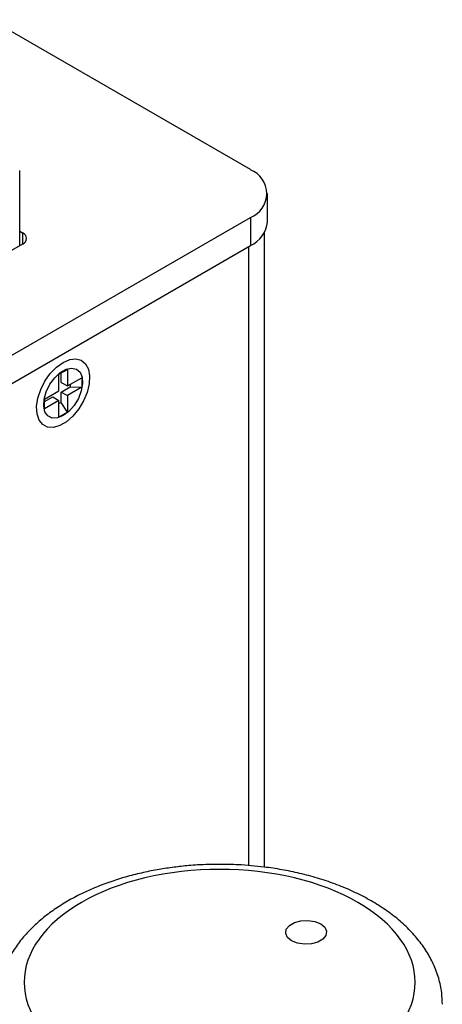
# Model space of a CAD drawing. Header units: inches. Extents: x 1.31 to 9.88, y 1.79 to 7.75.
# Tile 11 of 11: x 8.98 to 9.46, y 5.26 to 6.39. Entities that reach past the tile are written whole.
import ezdxf

# ---------------------------------------------------------------- set-up
doc = ezdxf.new("R2010")
doc.units = ezdxf.units.IN
doc.header["$MEASUREMENT"] = 0

msp = doc.modelspace()

# ---------------------------------------------------------------- linework, layer by layer
at = {"color": 7, "linetype": 'Continuous', "lineweight": 25}
for p, q in [((9.2392, 6.2185), (8.9421, 6.3899)), ((8.9752, 6.1315), (8.9752, 6.2174)), ((9.2588, 6.159), (9.2588, 6.1911)), ((8.809, 5.9155), (9.2392, 6.1638)), ((9.2392, 6.1638), (9.2392, 6.1317)), ((8.9752, 6.1481), (8.9785, 6.1462)), ((9.2552, 5.421), (9.2552, 6.1466)), ((8.809, 5.8834), (9.2392, 6.1317)), ((8.9785, 6.1334), (8.8309, 6.0482)), ((9.0201, 5.9846), (9.0297, 5.9901)), ((9.0297, 5.9901), (9.0297, 5.9711)), ((9.0201, 5.9656), (9.0201, 5.9846)), ((9.0226, 5.9752), (9.0226, 5.986)), ((9.0297, 5.9711), (9.0461, 5.9806)), ((9.0461, 5.9806), (9.0461, 5.9696)), ((9.0226, 5.9752), (9.0297, 5.9711)), ((9.0226, 5.9642), (9.0329, 5.9701)), ((9.0461, 5.9696), (9.0297, 5.9601)), ((9.0329, 5.973), (9.0329, 5.9701)), ((9.0329, 5.9701), (9.0461, 5.9696)), ((9.0037, 5.9561), (9.0201, 5.9656)), ((9.0037, 5.9533), (9.013, 5.9587)), ((9.0037, 5.9451), (9.0037, 5.9561)), ((9.013, 5.9587), (9.0201, 5.9546)), ((9.0226, 5.9523), (9.0226, 5.9642)), ((9.0226, 5.9642), (9.0297, 5.9601)), ((9.0297, 5.9601), (9.0297, 5.9411)), ((9.0201, 5.9546), (9.0037, 5.9451)), ((9.0201, 5.9356), (9.0201, 5.9546)), ((9.0226, 5.9523), (9.0201, 5.9509)), ((9.0297, 5.9411), (9.0226, 5.9523)), ((9.0297, 5.9411), (9.0201, 5.9356))]:
    msp.add_line(p, q, dxfattribs=at)
at = {"color": 8, "linetype": 'Continuous', "lineweight": 25}
for p, q in [((8.9785, 6.1462), (8.9785, 6.1334)), ((9.2369, 6.1304), (9.2369, 5.4228))]:
    msp.add_line(p, q, dxfattribs=at)
at = {"color": 7, "linetype": 'Continuous', "lineweight": 25, "flags": 128}
for points in [[(9.0249, 5.998), (9.0324, 6.0012), (9.0395, 6.0021), (9.0457, 6.0005), (9.0506, 5.9965), (9.0538, 5.9904), (9.0552, 5.9826), (9.0547, 5.9735), (9.0524, 5.9638), (9.0483, 5.954), (9.0427, 5.9448), (9.0361, 5.9367), (9.0287, 5.9302), (9.0211, 5.9258), (9.0137, 5.9238), (9.007, 5.9241), (9.0015, 5.927), (8.9974, 5.932), (8.995, 5.9391), (8.9945, 5.9476), (8.996, 5.957), (8.9992, 5.9669), (9.0041, 5.9765), (9.0102, 5.9852), (9.0173, 5.9925), (9.0249, 5.998)], [(9.0249, 5.9372), (9.0183, 5.9345), (9.0123, 5.9344), (9.0075, 5.9368), (9.0041, 5.9415), (9.0027, 5.9481), (9.0032, 5.9561), (9.0056, 5.9646), (9.0097, 5.973), (9.0152, 5.9805), (9.0216, 5.9864), (9.0282, 5.9902), (9.0345, 5.9916), (9.04, 5.9905), (9.0442, 5.9869), (9.0466, 5.9811), (9.0471, 5.9738), (9.0456, 5.9654), (9.0423, 5.9569), (9.0374, 5.9489), (9.0314, 5.9421), (9.0249, 5.9372)], [(9.2864, 5.3368), (9.2817, 5.3406), (9.2796, 5.3452), (9.2803, 5.3499), (9.2838, 5.3542), (9.2896, 5.3575), (9.297, 5.3595), (9.3051, 5.3599), (9.313, 5.3587), (9.3197, 5.356), (9.3243, 5.3521), (9.3265, 5.3476), (9.3257, 5.3429), (9.3223, 5.3386), (9.3165, 5.3353), (9.3091, 5.3333), (9.301, 5.3329), (9.2931, 5.3341), (9.2864, 5.3368)]]:
    msp.add_lwpolyline(points, dxfattribs=at)
at = {"color": 7, "linetype": 'Continuous', "lineweight": 25}
for centre, radius, start, end in [((9.2288, 6.1911), 0.0292, 290.7834, 69.2166), ((9.2253, 6.1623), 0.0337, 294.3747, 354.3052), ((8.9761, 6.1398), 0.00682, 290.7834, 69.2166)]:
    msp.add_arc(centre, radius, start, end, dxfattribs=at)
for points, knots in [([(9.204, 5.4241), (9.1956, 5.424), (9.1838, 5.4238), (9.1663, 5.4225), (9.1516, 5.4209), (9.1342, 5.4183), (9.1164, 5.4148), (9.0983, 5.4103), (9.0803, 5.4048), (9.0627, 5.3982), (9.0457, 5.3906), (9.0296, 5.382), (9.0145, 5.3725), (9.0005, 5.362), (8.9879, 5.3505), (8.9768, 5.3382), (8.9673, 5.3251), (8.9596, 5.3112), (8.9538, 5.2967), (8.9503, 5.2815), (8.9488, 5.2705), (8.9491, 5.2647), (8.9492, 5.2641)], [0, 0, 0, 0, 0.06496, 0.091418, 0.135215, 0.180526, 0.228966, 0.27932, 0.331116, 0.383987, 0.437686, 0.49204, 0.546922, 0.60221, 0.657768, 0.713469, 0.7692, 0.824903, 0.880646, 0.936672, 0.993422, 1, 1, 1, 1]), ([(9.0458, 5.1979), (9.0039, 5.2221), (8.9803, 5.255), (8.9803, 5.3235), (9.0039, 5.3563), (9.0878, 5.4048), (9.1447, 5.4184), (9.2634, 5.4184), (9.3203, 5.4048), (9.4042, 5.3563), (9.4278, 5.3235), (9.4278, 5.255), (9.4042, 5.2221), (9.3203, 5.1737), (9.2634, 5.1601), (9.1447, 5.1601), (9.0878, 5.1737), (9.0458, 5.1979)], [0, 0, 0, 0, 0.125, 0.125, 0.25, 0.25, 0.375, 0.375, 0.5, 0.5, 0.625, 0.625, 0.75, 0.75, 0.875, 0.875, 1, 1, 1, 1]), ([(9.4589, 5.2641), (9.4588, 5.2686), (9.4585, 5.2786), (9.455, 5.2941), (9.4492, 5.3099), (9.441, 5.3248), (9.4311, 5.3385), (9.4192, 5.3516), (9.4055, 5.3637), (9.3901, 5.3749), (9.3732, 5.385), (9.3552, 5.394), (9.336, 5.4019), (9.3162, 5.4085), (9.2959, 5.4139), (9.2755, 5.4181), (9.257, 5.4209), (9.2403, 5.4226), (9.2233, 5.4239), (9.2112, 5.424), (9.204, 5.4241)], [0, 0, 0, 0, 0.0486245, 0.1087603, 0.1716113, 0.2290361, 0.2874794, 0.3467238, 0.4064428, 0.4663078, 0.5260552, 0.5854405, 0.6443334, 0.7025338, 0.7596406, 0.8146523, 0.8682642, 0.9066089, 0.944626, 1, 1, 1, 1])]:
    msp.add_open_spline(points, degree=3, knots=knots, dxfattribs=at)

doc.saveas('drawing.dxf')
